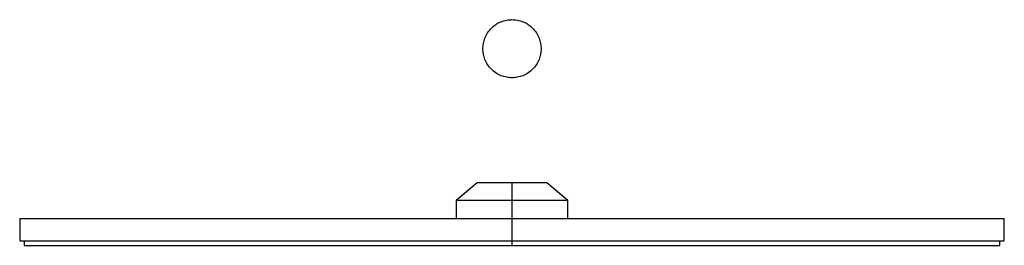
# Paper-space layout '_Inferior' of a CAD drawing. Header units: millimetres. Extents: x 591 to 811, y -87 to 323.
# Tile 1 of 2: x 591 to 811, y -87 to -37. Entities that reach past the tile are written whole.
import ezdxf

# ---------------------------------------------------------------- set-up
doc = ezdxf.new("R2010")
doc.units = ezdxf.units.MM

psp = doc.layouts.new('_Inferior')

# ---------------------------------------------------------------- linework, layer by layer
at = {"color": 7, "linetype": 'Continuous', "lineweight": 25}
for p, q in [((693.25, -73.2), (688.5, -77.2)), ((701, -73.2), (701, -87.2)), ((713.5, -77.2), (708.75, -73.2)), ((688.5, -77.2), (688.5, -81.2)), ((713.5, -81.2), (713.5, -77.2)), ((591, -81.2), (591, -86.2)), ((811, -86.2), (811, -81.2)), ((592, -86.2), (592, -87.2)), ((810, -87.2), (810, -86.2))]:
    psp.add_line(p, q, dxfattribs=at)
for points, knots in [([(694.5, -43.2), (694.5, -42.82), (694.53, -42.42), (694.68, -41.61), (694.8, -41.21), (695.11, -40.41), (695.32, -40.01), (695.8, -39.27), (696.09, -38.92), (696.72, -38.29), (697.07, -38), (697.81, -37.52), (698.21, -37.31), (699.01, -37), (699.41, -36.88), (700.22, -36.73), (700.62, -36.7), (701.38, -36.7), (701.78, -36.73), (702.59, -36.88), (702.99, -37), (703.79, -37.31), (704.19, -37.52), (704.93, -38), (705.28, -38.29), (705.91, -38.92), (706.2, -39.27), (706.68, -40.01), (706.89, -40.41), (707.2, -41.21), (707.32, -41.61), (707.47, -42.42), (707.5, -42.82), (707.5, -43.2)], [0, 0, 0, 0, 0.0625, 0.0625, 0.125, 0.125, 0.1875, 0.1875, 0.25, 0.25, 0.3125, 0.3125, 0.375, 0.375, 0.4375, 0.4375, 0.5, 0.5, 0.5625, 0.5625, 0.625, 0.625, 0.6875, 0.6875, 0.75, 0.75, 0.8125, 0.8125, 0.875, 0.875, 0.9375, 0.9375, 1, 1, 1, 1]), ([(707.5, -43.2), (707.5, -43.58), (707.47, -43.98), (707.32, -44.79), (707.2, -45.19), (706.89, -45.99), (706.68, -46.39), (706.2, -47.13), (705.91, -47.48), (705.28, -48.11), (704.93, -48.4), (704.19, -48.88), (703.79, -49.09), (702.99, -49.4), (702.59, -49.52), (701.78, -49.67), (701.38, -49.7), (700.62, -49.7), (700.22, -49.67), (699.41, -49.52), (699.01, -49.4), (698.21, -49.09), (697.81, -48.88), (697.07, -48.4), (696.72, -48.11), (696.09, -47.48), (695.8, -47.13), (695.32, -46.39), (695.11, -45.99), (694.8, -45.19), (694.68, -44.79), (694.53, -43.98), (694.5, -43.58), (694.5, -43.2)], [0, 0, 0, 0, 0.0625, 0.0625, 0.125, 0.125, 0.1875, 0.1875, 0.25, 0.25, 0.3125, 0.3125, 0.375, 0.375, 0.4375, 0.4375, 0.5, 0.5, 0.5625, 0.5625, 0.625, 0.625, 0.6875, 0.6875, 0.75, 0.75, 0.8125, 0.8125, 0.875, 0.875, 0.9375, 0.9375, 1, 1, 1, 1]), ([(701, -73.2), (700.54, -73.2), (700.07, -73.2), (699.11, -73.2), (698.62, -73.2), (697.67, -73.2), (697.2, -73.2), (696.32, -73.2), (695.9, -73.2), (695.14, -73.2), (694.8, -73.2), (694.22, -73.2), (693.98, -73.2), (693.61, -73.2), (693.47, -73.2), (693.29, -73.2), (693.25, -73.2), (693.25, -73.2)], [0, 0, 0, 0, 0.125, 0.125, 0.25, 0.25, 0.375, 0.375, 0.5, 0.5, 0.625, 0.625, 0.75, 0.75, 0.875, 0.875, 1, 1, 1, 1]), ([(708.75, -73.2), (708.75, -73.2), (708.71, -73.2), (708.53, -73.2), (708.39, -73.2), (708.02, -73.2), (707.78, -73.2), (707.2, -73.2), (706.86, -73.2), (706.1, -73.2), (705.68, -73.2), (704.8, -73.2), (704.33, -73.2), (703.38, -73.2), (702.89, -73.2), (701.93, -73.2), (701.46, -73.2), (701, -73.2)], [0, 0, 0, 0, 0.125, 0.125, 0.25, 0.25, 0.375, 0.375, 0.5, 0.5, 0.625, 0.625, 0.75, 0.75, 0.875, 0.875, 1, 1, 1, 1]), ([(701, -77.2), (700.26, -77.2), (699.5, -77.2), (697.95, -77.2), (697.17, -77.2), (695.63, -77.2), (694.87, -77.2), (693.45, -77.2), (692.77, -77.2), (691.55, -77.2), (691, -77.2), (690.07, -77.2), (689.68, -77.2), (689.07, -77.2), (688.85, -77.2), (688.57, -77.2), (688.5, -77.2), (688.5, -77.2)], [0, 0, 0, 0, 0.125, 0.125, 0.25, 0.25, 0.375, 0.375, 0.5, 0.5, 0.625, 0.625, 0.75, 0.75, 0.875, 0.875, 1, 1, 1, 1]), ([(713.5, -77.2), (713.5, -77.2), (713.43, -77.2), (713.15, -77.2), (712.93, -77.2), (712.32, -77.2), (711.93, -77.2), (711, -77.2), (710.45, -77.2), (709.23, -77.2), (708.55, -77.2), (707.13, -77.2), (706.37, -77.2), (704.83, -77.2), (704.05, -77.2), (702.5, -77.2), (701.74, -77.2), (701, -77.2)], [0, 0, 0, 0, 0.125, 0.125, 0.25, 0.25, 0.375, 0.375, 0.5, 0.5, 0.625, 0.625, 0.75, 0.75, 0.875, 0.875, 1, 1, 1, 1]), ([(591, -81.2), (591, -81.2), (591.14, -81.2), (591.75, -81.2), (592.21, -81.2), (593.47, -81.2), (594.27, -81.2), (596.23, -81.2), (597.38, -81.2), (600.06, -81.2), (601.59, -81.2), (604.99, -81.2), (606.87, -81.2), (610.99, -81.2), (613.21, -81.2), (617.99, -81.2), (620.53, -81.2), (625.9, -81.2), (628.73, -81.2), (634.61, -81.2), (637.66, -81.2), (643.95, -81.2), (647.18, -81.2), (653.77, -81.2), (657.12, -81.2), (663.89, -81.2), (667.31, -81.2), (674.15, -81.2), (677.58, -81.2), (684.39, -81.2), (687.77, -81.2), (694.46, -81.2), (697.76, -81.2), (701, -81.2)], [0, 0, 0, 0, 0.0625, 0.0625, 0.125, 0.125, 0.1875, 0.1875, 0.25, 0.25, 0.3125, 0.3125, 0.375, 0.375, 0.4375, 0.4375, 0.5, 0.5, 0.5625, 0.5625, 0.625, 0.625, 0.6875, 0.6875, 0.75, 0.75, 0.8125, 0.8125, 0.875, 0.875, 0.9375, 0.9375, 1, 1, 1, 1]), ([(701, -81.2), (704.24, -81.2), (707.54, -81.2), (714.23, -81.2), (717.61, -81.2), (724.42, -81.2), (727.85, -81.2), (734.69, -81.2), (738.11, -81.2), (744.88, -81.2), (748.23, -81.2), (754.82, -81.2), (758.05, -81.2), (764.34, -81.2), (767.39, -81.2), (773.27, -81.2), (776.1, -81.2), (781.47, -81.2), (784.01, -81.2), (788.79, -81.2), (791.01, -81.2), (795.13, -81.2), (797.01, -81.2), (800.41, -81.2), (801.94, -81.2), (804.62, -81.2), (805.77, -81.2), (807.73, -81.2), (808.53, -81.2), (809.79, -81.2), (810.25, -81.2), (810.86, -81.2), (811, -81.2), (811, -81.2)], [0, 0, 0, 0, 0.0625, 0.0625, 0.125, 0.125, 0.1875, 0.1875, 0.25, 0.25, 0.3125, 0.3125, 0.375, 0.375, 0.4375, 0.4375, 0.5, 0.5, 0.5625, 0.5625, 0.625, 0.625, 0.6875, 0.6875, 0.75, 0.75, 0.8125, 0.8125, 0.875, 0.875, 0.9375, 0.9375, 1, 1, 1, 1]), ([(591, -86.2), (591, -86.2), (591.14, -86.2), (591.75, -86.2), (592.21, -86.2), (593.47, -86.2), (594.27, -86.2), (596.23, -86.2), (597.38, -86.2), (600.06, -86.2), (601.59, -86.2), (604.99, -86.2), (606.87, -86.2), (610.99, -86.2), (613.21, -86.2), (617.99, -86.2), (620.53, -86.2), (625.9, -86.2), (628.73, -86.2), (634.61, -86.2), (637.66, -86.2), (643.95, -86.2), (647.18, -86.2), (653.77, -86.2), (657.12, -86.2), (663.89, -86.2), (667.31, -86.2), (674.15, -86.2), (677.58, -86.2), (684.39, -86.2), (687.77, -86.2), (694.46, -86.2), (697.76, -86.2), (701, -86.2)], [0, 0, 0, 0, 0.0625, 0.0625, 0.125, 0.125, 0.1875, 0.1875, 0.25, 0.25, 0.3125, 0.3125, 0.375, 0.375, 0.4375, 0.4375, 0.5, 0.5, 0.5625, 0.5625, 0.625, 0.625, 0.6875, 0.6875, 0.75, 0.75, 0.8125, 0.8125, 0.875, 0.875, 0.9375, 0.9375, 1, 1, 1, 1]), ([(592, -86.2), (592, -86.2), (592.14, -86.2), (592.74, -86.2), (593.2, -86.2), (594.44, -86.2), (595.24, -86.2), (597.18, -86.2), (598.33, -86.2), (600.98, -86.2), (602.49, -86.2), (605.86, -86.2), (607.73, -86.2), (611.8, -86.2), (614.01, -86.2), (618.74, -86.2), (621.26, -86.2), (626.59, -86.2), (629.38, -86.2), (635.21, -86.2), (638.24, -86.2), (644.47, -86.2), (647.67, -86.2), (654.2, -86.2), (657.52, -86.2), (664.23, -86.2), (667.62, -86.2), (674.4, -86.2), (677.79, -86.2), (684.54, -86.2), (687.89, -86.2), (694.52, -86.2), (697.79, -86.2), (701, -86.2)], [0, 0, 0, 0, 0.0625, 0.0625, 0.125, 0.125, 0.1875, 0.1875, 0.25, 0.25, 0.3125, 0.3125, 0.375, 0.375, 0.4375, 0.4375, 0.5, 0.5, 0.5625, 0.5625, 0.625, 0.625, 0.6875, 0.6875, 0.75, 0.75, 0.8125, 0.8125, 0.875, 0.875, 0.9375, 0.9375, 1, 1, 1, 1]), ([(592, -87.2), (592, -87.2), (592.14, -87.2), (592.74, -87.2), (593.2, -87.2), (594.44, -87.2), (595.24, -87.2), (597.18, -87.2), (598.33, -87.2), (600.98, -87.2), (602.49, -87.2), (605.86, -87.2), (607.73, -87.2), (611.8, -87.2), (614.01, -87.2), (618.74, -87.2), (621.26, -87.2), (626.59, -87.2), (629.38, -87.2), (635.21, -87.2), (638.24, -87.2), (644.47, -87.2), (647.67, -87.2), (654.2, -87.2), (657.52, -87.2), (664.23, -87.2), (667.62, -87.2), (674.4, -87.2), (677.79, -87.2), (684.54, -87.2), (687.89, -87.2), (694.52, -87.2), (697.79, -87.2), (701, -87.2)], [0, 0, 0, 0, 0.0625, 0.0625, 0.125, 0.125, 0.1875, 0.1875, 0.25, 0.25, 0.3125, 0.3125, 0.375, 0.375, 0.4375, 0.4375, 0.5, 0.5, 0.5625, 0.5625, 0.625, 0.625, 0.6875, 0.6875, 0.75, 0.75, 0.8125, 0.8125, 0.875, 0.875, 0.9375, 0.9375, 1, 1, 1, 1]), ([(701, -86.2), (704.24, -86.2), (707.54, -86.2), (714.23, -86.2), (717.61, -86.2), (724.42, -86.2), (727.85, -86.2), (734.69, -86.2), (738.11, -86.2), (744.88, -86.2), (748.23, -86.2), (754.82, -86.2), (758.05, -86.2), (764.34, -86.2), (767.39, -86.2), (773.27, -86.2), (776.1, -86.2), (781.47, -86.2), (784.01, -86.2), (788.79, -86.2), (791.01, -86.2), (795.13, -86.2), (797.01, -86.2), (800.41, -86.2), (801.94, -86.2), (804.62, -86.2), (805.77, -86.2), (807.73, -86.2), (808.53, -86.2), (809.79, -86.2), (810.25, -86.2), (810.86, -86.2), (811, -86.2), (811, -86.2)], [0, 0, 0, 0, 0.0625, 0.0625, 0.125, 0.125, 0.1875, 0.1875, 0.25, 0.25, 0.3125, 0.3125, 0.375, 0.375, 0.4375, 0.4375, 0.5, 0.5, 0.5625, 0.5625, 0.625, 0.625, 0.6875, 0.6875, 0.75, 0.75, 0.8125, 0.8125, 0.875, 0.875, 0.9375, 0.9375, 1, 1, 1, 1]), ([(701, -87.2), (704.21, -87.2), (707.48, -87.2), (714.11, -87.2), (717.46, -87.2), (724.21, -87.2), (727.6, -87.2), (734.38, -87.2), (737.77, -87.2), (744.48, -87.2), (747.8, -87.2), (754.33, -87.2), (757.53, -87.2), (763.76, -87.2), (766.79, -87.2), (772.62, -87.2), (775.41, -87.2), (780.74, -87.2), (783.26, -87.2), (787.99, -87.2), (790.2, -87.2), (794.27, -87.2), (796.14, -87.2), (799.51, -87.2), (801.02, -87.2), (803.67, -87.2), (804.82, -87.2), (806.76, -87.2), (807.56, -87.2), (808.8, -87.2), (809.26, -87.2), (809.86, -87.2), (810, -87.2), (810, -87.2)], [0, 0, 0, 0, 0.0625, 0.0625, 0.125, 0.125, 0.1875, 0.1875, 0.25, 0.25, 0.3125, 0.3125, 0.375, 0.375, 0.4375, 0.4375, 0.5, 0.5, 0.5625, 0.5625, 0.625, 0.625, 0.6875, 0.6875, 0.75, 0.75, 0.8125, 0.8125, 0.875, 0.875, 0.9375, 0.9375, 1, 1, 1, 1])]:
    psp.add_open_spline(points, degree=3, knots=knots, dxfattribs=at)

doc.saveas('drawing.dxf')
